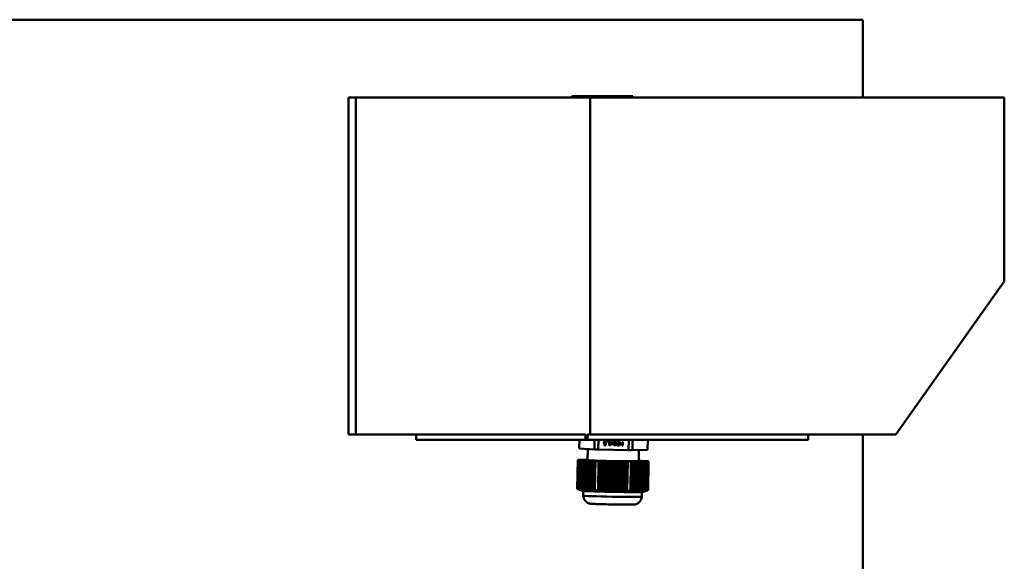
# Model space of a CAD drawing. Header units: millimetres. Extents: x 574 to 1526, y 351 to 1134.
# Tile 4 of 4: x 1141 to 1526, y 922 to 1134. Entities that reach past the tile are written whole.
import ezdxf

# ---------------------------------------------------------------- set-up
doc = ezdxf.new("R2010")
doc.units = ezdxf.units.MM
doc.header["$LTSCALE"] = 5
doc.layers.add('Widoczne (ISO)', color=7, linetype='Continuous', lineweight=50)

msp = doc.modelspace()

# ---------------------------------------------------------------- linework, layer by layer
at = {"layer": 'Widoczne (ISO)'}
for p, q in [((872.99, 1134.25), (1174.17, 1134.25)), ((1232.15, 1134.25), (1174.17, 1134.25)), ((1232.15, 1134.25), (1447.14, 1134.25)), ((1471.15, 1134.25), (1447.14, 1134.25)), ((1471.15, 1134.25), (1471.15, 1103.75)), ((1269.82, 1103.75), (1269.82, 971.75)), ((1272.68, 1103.75), (1269.82, 1103.75)), ((1272.68, 1103.75), (1272.68, 971.75)), ((1272.68, 1103.75), (1364.4, 1103.75)), ((1357.17, 1104.25), (1357.23, 1104.25)), ((1357.17, 1104.25), (1357.17, 1103.75)), ((1357.23, 1104.25), (1362.67, 1104.25)), ((1362.67, 1104.25), (1362.95, 1104.25)), ((1362.95, 1104.25), (1377.48, 1104.25)), ((1364.4, 1103.75), (1364.4, 971.75)), ((1526.49, 1103.75), (1364.4, 1103.75)), ((1377.48, 1104.25), (1380.71, 1104.25)), ((1377.48, 1104.25), (1377.48, 1103.75)), ((1380.71, 1104.25), (1381.05, 1104.25)), ((1381.05, 1104.25), (1381.05, 1103.75)), ((1526.49, 1101.95), (1526.49, 1103.75)), ((1526.49, 1101.95), (1526.49, 1031.75)), ((1526.49, 1031.75), (1484.07, 971.75)), ((1269.82, 971.75), (1272.68, 971.75)), ((1272.68, 971.75), (1362.58, 971.75)), ((1296.33, 969.74), (1296.33, 971.75)), ((1362.58, 971.75), (1362.58, 969.74)), ((1363.4, 969.74), (1363.4, 971.75)), ((1363.4, 971.75), (1364.4, 971.75)), ((1484.07, 971.75), (1364.4, 971.75)), ((1449.78, 969.74), (1449.78, 971.75)), ((1471.15, 971.75), (1471.15, 375.75)), ((1296.33, 969.74), (1362.58, 969.74)), ((1360.13, 966.3), (1360.19, 969.74)), ((1360.19, 969.74), (1360.13, 966.33)), ((1362.58, 969.74), (1363.4, 969.74)), ((1363.4, 969.74), (1449.78, 969.74)), ((1366.12, 969.74), (1366.05, 966)), ((1367.55, 965.95), (1367.62, 969.74)), ((1369.7, 967.76), (1370.33, 967.75)), ((1369.7, 967.59), (1369.7, 967.76)), ((1370.52, 967.57), (1369.7, 967.59)), ((1370.52, 967.57), (1369.7, 967.59)), ((1369.91, 968.6), (1369.91, 968.6)), ((1369.99, 968.85), (1369.99, 968.85)), ((1370.33, 967.75), (1370.34, 968.15)), ((1370.34, 968.15), (1370.34, 968.15)), ((1370.43, 968.89), (1370.43, 968.89)), ((1370.54, 968.34), (1370.52, 967.57)), ((1370.54, 968.34), (1370.52, 967.57)), ((1370.52, 967.57), (1370.52, 967.57)), ((1370.61, 968.81), (1370.59, 968.81)), ((1370.59, 968.8), (1370.59, 968.81)), ((1370.61, 968.8), (1370.59, 968.8)), ((1370.61, 969.02), (1370.61, 968.81)), ((1370.61, 969.02), (1370.61, 968.8)), ((1370.61, 968.8), (1370.61, 968.81)), ((1370.85, 968.78), (1371.15, 969.43)), ((1371.1, 968.78), (1370.85, 968.78)), ((1371.1, 968.77), (1370.85, 968.78)), ((1371.29, 969.43), (1371.1, 968.78)), ((1371.29, 969.43), (1371.1, 968.77)), ((1371.1, 968.77), (1371.1, 968.78)), ((1371.15, 969.43), (1371.29, 969.43)), ((1371.52, 968.9), (1371.53, 969.05)), ((1371.79, 968.9), (1371.52, 968.9)), ((1371.79, 968.89), (1371.52, 968.9)), ((1371.53, 969.05), (1372.26, 969.04)), ((1371.77, 967.54), (1371.79, 968.89)), ((1371.92, 967.54), (1371.77, 967.55)), ((1371.92, 967.54), (1371.77, 967.54)), ((1371.79, 968.89), (1371.79, 968.9)), ((1371.92, 967.54), (1371.92, 967.54)), ((1371.98, 968.89), (1371.96, 967.89)), ((1371.98, 968.89), (1371.96, 967.89)), ((1371.96, 967.89), (1372.24, 967.88)), ((1371.96, 967.89), (1371.96, 967.89)), ((1372.26, 968.89), (1371.98, 968.89)), ((1371.98, 968.89), (1371.98, 968.89)), ((1372.26, 968.89), (1371.98, 968.89)), ((1372.24, 967.88), (1372.23, 967.75)), ((1372.24, 967.88), (1372.23, 967.74)), ((1372.23, 967.74), (1372.23, 967.75)), ((1372.26, 969.04), (1372.26, 968.89)), ((1372.26, 969.04), (1372.26, 968.89)), ((1372.26, 968.89), (1372.26, 968.89)), ((1372.47, 967.91), (1372.87, 968.46)), ((1372.69, 967.91), (1372.47, 967.91)), ((1372.69, 967.91), (1372.48, 967.91)), ((1372.87, 968.46), (1372.5, 969.03)), ((1372.5, 969.03), (1372.73, 969.03)), ((1372.87, 968.46), (1372.5, 969.03)), ((1372.98, 968.32), (1372.69, 967.91)), ((1372.98, 968.32), (1372.69, 967.91)), ((1372.69, 967.91), (1372.69, 967.91)), ((1372.73, 969.03), (1372.99, 968.6)), ((1372.87, 968.46), (1372.87, 968.46)), ((1373.24, 967.9), (1372.98, 968.32)), ((1372.98, 968.32), (1372.98, 968.32)), ((1373.24, 967.9), (1372.98, 968.32)), ((1372.99, 968.6), (1373.28, 969.02)), ((1373.5, 969.02), (1373.1, 968.47)), ((1373.5, 969.02), (1373.1, 968.47)), ((1373.1, 968.47), (1373.47, 967.89)), ((1373.1, 968.47), (1373.1, 968.47)), ((1373.47, 967.89), (1373.24, 967.9)), ((1373.24, 967.9), (1373.24, 967.9)), ((1373.47, 967.89), (1373.24, 967.9)), ((1373.28, 969.02), (1373.5, 969.02)), ((1373.78, 968.24), (1373.78, 968.24)), ((1374.33, 968.28), (1374.33, 968.28)), ((1374.72, 968.99), (1375.65, 968.98)), ((1374.72, 968.82), (1374.72, 968.99)), ((1375.46, 968.81), (1374.72, 968.82)), ((1375.46, 968.81), (1374.72, 968.82)), ((1374.97, 967.88), (1374.97, 967.88)), ((1375.46, 968.81), (1375.46, 968.81)), ((1375.58, 967.75), (1375.59, 967.75)), ((1375.59, 967.75), (1375.59, 967.54)), ((1375.59, 967.75), (1375.59, 967.54)), ((1375.59, 967.54), (1375.59, 967.54)), ((1375.65, 968.98), (1375.64, 968.77)), ((1375.65, 968.98), (1375.64, 968.76)), ((1375.64, 968.76), (1375.64, 968.77)), ((1375.88, 967.47), (1375.91, 968.97)), ((1376.16, 967.47), (1375.88, 967.47)), ((1376.16, 967.47), (1375.88, 967.47)), ((1375.91, 968.97), (1376.11, 968.97)), ((1376.11, 968.97), (1376.08, 967.68)), ((1376.11, 968.97), (1376.08, 967.68)), ((1376.08, 967.68), (1376.49, 968.55)), ((1376.08, 967.68), (1376.08, 967.68)), ((1376.54, 968.3), (1376.16, 967.47)), ((1376.54, 968.29), (1376.16, 967.47)), ((1376.16, 967.47), (1376.16, 967.47)), ((1376.49, 968.55), (1376.61, 968.54)), ((1376.9, 967.45), (1376.54, 968.3)), ((1376.54, 968.29), (1376.54, 968.3)), ((1376.9, 967.45), (1376.54, 968.29)), ((1376.61, 968.54), (1376.99, 967.66)), ((1377.17, 967.45), (1376.9, 967.45)), ((1376.9, 967.45), (1376.9, 967.45)), ((1377.17, 967.45), (1376.9, 967.45)), ((1376.99, 967.66), (1377.01, 968.95)), ((1377.01, 968.95), (1377.2, 968.95)), ((1377.2, 968.95), (1377.17, 967.45)), ((1377.2, 968.95), (1377.17, 967.45)), ((1377.17, 967.45), (1377.17, 967.45)), ((1379.48, 969.74), (1379.41, 965.73)), ((1380.91, 965.72), (1380.98, 969.74)), ((1386.91, 969.74), (1386.83, 965.8)), ((1360.13, 966.33), (1360.13, 966.3)), ((1360.13, 966.3), (1366.05, 966)), ((1363.48, 966.13), (1363.4, 961.76)), ((1366.05, 966), (1367.55, 965.95)), ((1367.55, 965.95), (1379.41, 965.73)), ((1379.41, 965.73), (1380.91, 965.72)), ((1380.91, 965.72), (1386.83, 965.8)), ((1383.48, 965.76), (1383.39, 961.38)), ((1359.54, 961.83), (1359.33, 950.51)), ((1360.16, 961.84), (1359.54, 961.83)), ((1359.54, 961.83), (1360.16, 961.8)), ((1359.94, 950.27), (1360.16, 961.8)), ((1360.75, 961.82), (1360.16, 961.84)), ((1360.16, 961.8), (1360.75, 961.78)), ((1360.45, 961.78), (1360.24, 950.16)), ((1360.45, 961.78), (1360.76, 961.77)), ((1360.75, 961.78), (1360.45, 961.78)), ((1360.46, 961.84), (1360.75, 961.82)), ((1360.46, 961.83), (1360.46, 961.84)), ((1360.76, 961.84), (1360.46, 961.84)), ((1360.54, 950.07), (1360.76, 961.77)), ((1361.35, 961.83), (1360.76, 961.84)), ((1360.76, 961.77), (1361.35, 961.75)), ((1361.05, 961.75), (1360.84, 949.98)), ((1361.05, 961.75), (1361.36, 961.73)), ((1361.35, 961.75), (1361.05, 961.75)), ((1361.06, 961.85), (1361.35, 961.83)), ((1361.06, 961.84), (1361.06, 961.85)), ((1361.36, 961.85), (1361.06, 961.85)), ((1361.14, 949.9), (1361.36, 961.73)), ((1361.95, 961.84), (1361.36, 961.85)), ((1361.36, 961.73), (1361.95, 961.72)), ((1361.65, 961.72), (1361.43, 949.83)), ((1361.65, 961.72), (1361.96, 961.7)), ((1361.95, 961.72), (1361.65, 961.72)), ((1361.66, 961.86), (1361.95, 961.84)), ((1361.66, 961.85), (1361.66, 961.86)), ((1361.96, 961.86), (1361.66, 961.86)), ((1361.73, 949.77), (1361.96, 961.7)), ((1362.55, 961.85), (1361.96, 961.86)), ((1361.96, 961.7), (1362.55, 961.69)), ((1362.25, 961.69), (1362.03, 949.73)), ((1362.25, 961.69), (1362.56, 961.67)), ((1362.55, 961.69), (1362.25, 961.69)), ((1362.56, 961.87), (1362.26, 961.86)), ((1362.26, 961.86), (1362.55, 961.85)), ((1362.26, 961.85), (1362.26, 961.86)), ((1362.33, 949.69), (1362.56, 961.67)), ((1363.15, 961.86), (1362.56, 961.87)), ((1362.56, 961.67), (1363.15, 961.66)), ((1362.85, 961.66), (1362.63, 949.66)), ((1362.85, 961.86), (1362.86, 961.87)), ((1362.85, 961.66), (1363.16, 961.64)), ((1363.15, 961.66), (1362.85, 961.66)), ((1363.16, 961.88), (1362.86, 961.87)), ((1362.86, 961.87), (1363.15, 961.86)), ((1362.93, 949.65), (1363.16, 961.64)), ((1363.4, 961.87), (1363.16, 961.88)), ((1363.16, 961.64), (1363.75, 961.63)), ((1363.45, 961.63), (1363.23, 949.64)), ((1363.45, 961.63), (1363.76, 961.61)), ((1363.75, 961.63), (1363.45, 961.63)), ((1363.53, 949.65), (1363.76, 961.61)), ((1363.76, 961.61), (1364.35, 961.6)), ((1364.05, 961.6), (1363.83, 949.67)), ((1364.05, 961.6), (1364.36, 961.58)), ((1364.35, 961.6), (1364.05, 961.6)), ((1364.13, 949.7), (1364.36, 961.58)), ((1364.36, 961.58), (1364.95, 961.57)), ((1364.65, 961.57), (1364.43, 949.73)), ((1364.65, 961.57), (1364.96, 961.55)), ((1364.95, 961.57), (1364.65, 961.57)), ((1364.74, 949.78), (1364.96, 961.55)), ((1364.96, 961.55), (1365.55, 961.54)), ((1365.25, 961.54), (1365.04, 949.84)), ((1365.25, 961.54), (1365.55, 961.52)), ((1365.55, 961.54), (1365.25, 961.54)), ((1365.34, 949.9), (1365.55, 961.52)), ((1365.55, 961.52), (1366.15, 961.51)), ((1365.85, 961.51), (1365.64, 949.98)), ((1365.85, 961.51), (1366.47, 961.47)), ((1366.15, 961.51), (1365.85, 961.51)), ((1366.47, 961.47), (1366.26, 950.15)), ((1366.47, 961.47), (1367.7, 961.45)), ((1367.48, 949.92), (1367.7, 961.45)), ((1367.7, 961.45), (1368, 961.46)), ((1368, 961.46), (1367.78, 949.71)), ((1368, 961.46), (1368.29, 961.44)), ((1368.29, 961.44), (1368.08, 949.82)), ((1368.29, 961.44), (1368.9, 961.43)), ((1368.68, 949.73), (1368.9, 961.43)), ((1368.9, 961.43), (1369.2, 961.43)), ((1369.2, 961.43), (1368.97, 949.52)), ((1369.2, 961.43), (1369.49, 961.42)), ((1369.49, 961.42), (1369.27, 949.65)), ((1369.49, 961.42), (1370.1, 961.41)), ((1369.88, 949.57), (1370.1, 961.41)), ((1370.1, 961.41), (1370.4, 961.41)), ((1370.4, 961.41), (1370.17, 949.42)), ((1370.4, 961.41), (1370.69, 961.4)), ((1370.69, 961.4), (1370.47, 949.51)), ((1370.69, 961.4), (1371.3, 961.38)), ((1371.07, 949.46), (1371.3, 961.38)), ((1371.3, 961.38), (1371.6, 961.39)), ((1371.6, 961.39), (1371.37, 949.39)), ((1371.6, 961.39), (1371.89, 961.37)), ((1371.89, 961.37), (1371.67, 949.41)), ((1371.89, 961.37), (1372.5, 961.36)), ((1372.27, 949.38), (1372.5, 961.36)), ((1372.5, 961.36), (1372.8, 961.37)), ((1372.8, 961.37), (1372.57, 949.37)), ((1372.8, 961.37), (1373.09, 961.35)), ((1373.09, 961.35), (1372.87, 949.36)), ((1373.09, 961.35), (1373.7, 961.34)), ((1373.47, 949.35), (1373.7, 961.34)), ((1373.7, 961.34), (1373.99, 961.34)), ((1373.99, 961.34), (1373.77, 949.35)), ((1373.99, 961.34), (1374.29, 961.33)), ((1374.29, 961.33), (1374.07, 949.35)), ((1374.29, 961.33), (1374.9, 961.32)), ((1374.67, 949.36), (1374.9, 961.32)), ((1374.9, 961.32), (1375.19, 961.32)), ((1375.19, 961.32), (1374.97, 949.33)), ((1375.19, 961.32), (1375.49, 961.31)), ((1375.49, 961.31), (1375.27, 949.38)), ((1375.49, 961.31), (1376.1, 961.3)), ((1375.87, 949.41), (1376.1, 961.3)), ((1376.1, 961.3), (1376.39, 961.3)), ((1376.39, 961.3), (1376.17, 949.3)), ((1376.39, 961.3), (1376.69, 961.28)), ((1376.69, 961.28), (1376.47, 949.45)), ((1376.69, 961.28), (1377.3, 961.27)), ((1377.08, 949.5), (1377.3, 961.27)), ((1377.3, 961.27), (1377.59, 961.28)), ((1377.59, 961.28), (1377.37, 949.36)), ((1377.59, 961.28), (1377.89, 961.26)), ((1377.89, 961.26), (1377.67, 949.56)), ((1377.89, 961.26), (1378.5, 961.25)), ((1378.28, 949.63), (1378.5, 961.25)), ((1378.5, 961.25), (1378.79, 961.26)), ((1378.79, 961.26), (1378.58, 949.51)), ((1378.79, 961.26), (1379.09, 961.24)), ((1379.09, 961.24), (1378.88, 949.71)), ((1379.09, 961.24), (1380.32, 961.22)), ((1380.32, 961.22), (1380.11, 949.9)), ((1380.32, 961.22), (1380.94, 961.23)), ((1380.64, 961.24), (1381.24, 961.23)), ((1380.94, 961.23), (1380.64, 961.24)), ((1380.72, 949.7), (1380.94, 961.23)), ((1381.24, 961.23), (1381.02, 949.61)), ((1381.24, 961.25), (1381.84, 961.24)), ((1381.54, 961.23), (1381.24, 961.25)), ((1381.24, 961.23), (1381.54, 961.23)), ((1381.32, 949.53), (1381.54, 961.23)), ((1381.84, 961.24), (1381.62, 949.47)), ((1381.84, 961.26), (1382.44, 961.25)), ((1382.14, 961.24), (1381.84, 961.26)), ((1381.84, 961.24), (1382.14, 961.24)), ((1381.92, 949.41), (1382.14, 961.24)), ((1382.44, 961.25), (1382.21, 949.36)), ((1382.44, 961.27), (1383.04, 961.25)), ((1382.74, 961.25), (1382.44, 961.27)), ((1382.44, 961.25), (1382.74, 961.25)), ((1382.51, 949.32), (1382.74, 961.25)), ((1383.04, 961.25), (1382.81, 949.29)), ((1383.04, 961.27), (1383.64, 961.26)), ((1383.34, 961.26), (1383.04, 961.27)), ((1383.04, 961.25), (1383.34, 961.26)), ((1383.11, 949.27), (1383.34, 961.26)), ((1383.64, 961.5), (1383.4, 961.5)), ((1383.64, 961.26), (1383.41, 949.27)), ((1383.94, 961.48), (1383.64, 961.5)), ((1383.64, 961.48), (1383.94, 961.48)), ((1384.24, 961.46), (1383.64, 961.48)), ((1383.64, 961.28), (1384.24, 961.27)), ((1383.94, 961.27), (1383.64, 961.28)), ((1383.64, 961.26), (1383.94, 961.27)), ((1383.71, 949.27), (1383.94, 961.27)), ((1383.94, 961.48), (1383.94, 961.47)), ((1384.24, 961.27), (1384.01, 949.29)), ((1384.54, 961.45), (1384.24, 961.46)), ((1384.24, 961.45), (1384.54, 961.45)), ((1384.84, 961.43), (1384.24, 961.45)), ((1384.24, 961.29), (1384.84, 961.28)), ((1384.54, 961.27), (1384.24, 961.29)), ((1384.24, 961.27), (1384.54, 961.27)), ((1384.31, 949.31), (1384.54, 961.27)), ((1384.54, 961.45), (1384.54, 961.44)), ((1384.84, 961.28), (1384.61, 949.35)), ((1385.14, 961.42), (1384.84, 961.43)), ((1384.84, 961.41), (1385.14, 961.42)), ((1385.44, 961.4), (1384.84, 961.41)), ((1384.84, 961.3), (1385.44, 961.29)), ((1385.14, 961.28), (1384.84, 961.3)), ((1384.84, 961.28), (1385.14, 961.28)), ((1384.92, 949.4), (1385.14, 961.28)), ((1385.14, 961.42), (1385.14, 961.41)), ((1385.44, 961.29), (1385.21, 949.45)), ((1385.74, 961.39), (1385.44, 961.4)), ((1385.44, 961.38), (1385.74, 961.39)), ((1386.04, 961.37), (1385.44, 961.38)), ((1385.44, 961.31), (1386.04, 961.29)), ((1385.74, 961.29), (1385.44, 961.31)), ((1385.44, 961.29), (1385.74, 961.29)), ((1385.52, 949.52), (1385.74, 961.29)), ((1385.74, 961.39), (1385.74, 961.38)), ((1386.04, 961.29), (1385.82, 949.6)), ((1386.34, 961.36), (1386.04, 961.37)), ((1386.04, 961.35), (1386.34, 961.36)), ((1386.64, 961.34), (1386.04, 961.35)), ((1386.04, 961.31), (1386.64, 961.3)), ((1386.34, 961.3), (1386.04, 961.31)), ((1386.04, 961.29), (1386.34, 961.3)), ((1386.12, 949.68), (1386.34, 961.3)), ((1386.34, 961.36), (1386.34, 961.35)), ((1386.64, 961.3), (1386.42, 949.77)), ((1387.25, 961.31), (1386.64, 961.34)), ((1386.64, 961.3), (1387.25, 961.31)), ((1387.25, 961.31), (1387.04, 949.99)), ((1361.19, 949.78), (1359.72, 950.35)), ((1361.63, 949.73), (1361.59, 949.73)), ((1361.67, 949.72), (1361.64, 947.88)), ((1362.08, 949.7), (1361.93, 949.7)), ((1362.33, 949.69), (1362.37, 949.68)), ((1362.63, 949.67), (1362.37, 949.68)), ((1362.63, 949.66), (1362.63, 949.66)), ((1362.93, 949.65), (1362.94, 949.65)), ((1363.24, 949.64), (1362.94, 949.65)), ((1363.25, 949.63), (1363.23, 949.64)), ((1363.92, 949.61), (1363.65, 949.61)), ((1364.66, 949.58), (1364.55, 949.58)), ((1370.17, 949.42), (1370.1, 949.41)), ((1370.26, 949.41), (1370.17, 949.42)), ((1371.37, 949.39), (1371.17, 949.39)), ((1371.61, 949.38), (1371.37, 949.39)), ((1372.27, 949.38), (1372.29, 949.37)), ((1372.57, 949.37), (1372.29, 949.37)), ((1372.87, 949.36), (1372.57, 949.37)), ((1372.57, 949.37), (1372.57, 949.37)), ((1372.57, 949.37), (1372.57, 949.37)), ((1372.87, 949.36), (1372.87, 949.36)), ((1373.47, 949.35), (1373.48, 949.34)), ((1373.77, 949.35), (1373.48, 949.34)), ((1374.05, 949.33), (1373.77, 949.35)), ((1373.77, 949.35), (1373.77, 949.35)), ((1373.77, 949.35), (1373.77, 949.35)), ((1374.05, 949.33), (1374.07, 949.35)), ((1374.97, 949.33), (1374.73, 949.32)), ((1375.17, 949.32), (1374.97, 949.33)), ((1376.17, 949.3), (1376.08, 949.3)), ((1376.24, 949.3), (1376.17, 949.3)), ((1381.8, 949.26), (1381.69, 949.26)), ((1382.69, 949.26), (1382.43, 949.27)), ((1383.11, 949.27), (1383.09, 949.26)), ((1383.41, 949.27), (1383.11, 949.27)), ((1383.41, 949.27), (1383.41, 949.27)), ((1383.97, 949.28), (1383.71, 949.28)), ((1383.71, 949.27), (1383.71, 949.27)), ((1383.97, 949.28), (1384.01, 949.29)), ((1384.42, 949.29), (1384.27, 949.29)), ((1384.67, 949.3), (1384.64, 947.45)), ((1384.75, 949.3), (1384.71, 949.3)), ((1385.15, 949.34), (1386.64, 949.85))]:
    msp.add_line(p, q, dxfattribs=at)
for centre, major_axis, ratio, start_param, end_param in [((1373.4, 961.57), (-10, 0.19), 0.0186, 0, 3.141593), ((1373.17, 949.57), (-12, 0.22), 0.0186, 0.051135, 0.265312), ((1372.97, 1025.68), (-2.3, -78.37), 0.499694, 6.043209, 6.048659), ((1373.17, 949.57), (-12, 0.22), 0.0186, 0.27906, 0.356296), ((1363.41, 983.18), (-0.26, -33.54), 0.500132, 6.216513, 6.234517), ((1373.17, 949.57), (-12, 0.22), 0.0186, 0.393438, 0.450481), ((1373.17, 949.57), (-12, 0.22), 0.0186, 0.498522, 0.523852), ((1363.4, 982.62), (-0.26, -32.98), 0.500132, 6.252555, 6.261704), ((1363.4, 982.62), (-0.26, -32.98), 0.500132, 6.261705, 6.270853), ((1373.17, 949.57), (-12, 0.22), 0.0186, 0.523852, 0.549181), ((1363.4, 983.18), (-0.26, -33.54), 0.500132, 0.005706, 0.02371), ((1373.17, 949.57), (-12, 0.22), 0.0186, 0.597222, 0.654266), ((1373.17, 949.57), (-12, 0.22), 0.0186, 0.691407, 0.768643), ((1385.8, 1025.03), (78.4, -0.39), 0.999827, 4.437343, 4.442793), ((1373.17, 949.57), (-12, 0.22), 0.0186, 0.782392, 1.312509), ((1361.75, 1025.73), (-0.62, -78.4), 0.500132, 0.23452, 0.23997), ((1373.17, 949.57), (-12, 0.22), 0.0186, 1.326258, 1.403494), ((1373.17, 949.57), (-12, 0.22), 0.0186, 1.440635, 1.497679), ((1373.81, 982.88), (33.54, -0.17), 0.999827, 4.653603, 4.671607), ((1373.17, 949.57), (11.5, -0.21), 0.018603, 4.660395, 4.660496), ((1373.17, 949.57), (-12, 0.22), 0.0186, 1.545719, 1.571049), ((1373.79, 982.32), (32.98, -0.17), 0.999827, 4.689645, 4.698794), ((1373.79, 982.32), (32.98, -0.17), 0.999827, 4.698795, 4.707943), ((1373.17, 949.57), (-12, 0.22), 0.0186, 1.571049, 1.596379), ((1373.17, 949.57), (11.5, -0.21), 0.018599, 4.764787, 4.764889), ((1373.17, 949.57), (-12, 0.22), 0.0186, 1.64442, 1.701463), ((1373.78, 982.88), (33.54, -0.17), 0.999827, 4.725981, 4.743986), ((1373.17, 949.57), (-12, 0.22), 0.0186, 1.738605, 1.815841), ((1387.42, 1025.26), (-2.3, -78.37), 0.499694, 6.043209, 6.048659), ((1373.17, 949.57), (-12, 0.22), 0.0186, 1.829589, 2.359707), ((1363.36, 1025.44), (78.4, -0.39), 0.999827, 4.954795, 4.960246), ((1373.17, 949.57), (-12, 0.22), 0.0186, 2.373455, 2.450691), ((1373.17, 949.57), (-12, 0.22), 0.0186, 2.487833, 2.544876), ((1384.19, 982.79), (-0.98, -33.52), 0.499694, 6.259469, 6.277473), ((1373.17, 949.57), (-12, 0.22), 0.0186, 2.592917, 2.618247), ((1384.18, 982.24), (-0.97, -32.97), 0.499694, 0.012326, 0.021474), ((1384.18, 982.24), (-0.97, -32.97), 0.499694, 0.021475, 0.030624), ((1373.17, 949.57), (-12, 0.22), 0.0186, 2.618247, 2.643577), ((1373.17, 949.57), (-12, 0.22), 0.0186, 2.691617, 2.748661), ((1384.18, 982.79), (-0.98, -33.52), 0.499694, 0.048662, 0.066666), ((1373.17, 949.57), (12, -0.22), 0.0186, 5.927395, 6.004631), ((1376.2, 1025.62), (-0.62, -78.4), 0.500132, 0.23452, 0.23997), ((1373.17, 949.57), (12, -0.22), 0.0186, 6.01838, 6.232051), ((1373.14, 947.67), (11.5, -0.21), 0.0186, 3.141593, 6.283185)]:
    msp.add_ellipse(centre, major_axis=major_axis, ratio=ratio, start_param=start_param, end_param=end_param, dxfattribs=at)
for points in [[(1369.71, 968.61), (1369.71, 968.72), (1369.78, 968.9), (1369.85, 968.97)], [(1369.86, 968.25), (1369.78, 968.3), (1369.71, 968.47), (1369.71, 968.61)], [(1369.86, 968.25), (1369.78, 968.3), (1369.71, 968.47), (1369.71, 968.61)], [(1369.85, 968.97), (1369.91, 969.04), (1370.1, 969.11), (1370.22, 969.11)], [(1370.2, 968.15), (1370.09, 968.15), (1369.93, 968.19), (1369.86, 968.25)], [(1370.2, 968.15), (1370.09, 968.15), (1369.93, 968.19), (1369.86, 968.25)], [(1369.99, 968.85), (1369.96, 968.81), (1369.91, 968.69), (1369.91, 968.61)], [(1369.99, 968.85), (1369.96, 968.8), (1369.91, 968.69), (1369.91, 968.61)], [(1369.91, 968.61), (1369.91, 968.61), (1369.91, 968.6), (1369.91, 968.6)], [(1369.91, 968.61), (1369.91, 968.52), (1369.95, 968.42), (1369.99, 968.39)], [(1370.21, 968.94), (1370.15, 968.94), (1370.04, 968.9), (1369.99, 968.85)], [(1370.21, 968.94), (1370.15, 968.94), (1370.04, 968.89), (1369.99, 968.85)], [(1369.99, 968.39), (1370.04, 968.35), (1370.16, 968.31), (1370.24, 968.31)], [(1370.34, 968.15), (1370.3, 968.15), (1370.23, 968.15), (1370.2, 968.15)], [(1370.34, 968.15), (1370.3, 968.15), (1370.23, 968.14), (1370.2, 968.15)], [(1370.43, 968.89), (1370.37, 968.91), (1370.27, 968.94), (1370.21, 968.94)], [(1370.43, 968.89), (1370.37, 968.91), (1370.27, 968.93), (1370.21, 968.94)], [(1370.22, 969.11), (1370.33, 969.11), (1370.53, 969.06), (1370.61, 969.02)], [(1370.24, 968.31), (1370.32, 968.31), (1370.49, 968.33), (1370.54, 968.34)], [(1370.59, 968.81), (1370.57, 968.82), (1370.48, 968.87), (1370.43, 968.89)], [(1370.59, 968.8), (1370.57, 968.82), (1370.48, 968.87), (1370.43, 968.89)], [(1372.23, 967.75), (1372.08, 967.75), (1371.93, 967.66), (1371.92, 967.54)], [(1372.23, 967.74), (1372.08, 967.75), (1371.93, 967.66), (1371.92, 967.54)], [(1374.04, 967.48), (1373.79, 967.48), (1373.57, 967.87), (1373.58, 968.26)], [(1374.04, 967.48), (1373.8, 967.48), (1373.57, 967.87), (1373.58, 968.25)], [(1373.58, 968.26), (1373.58, 968.67), (1373.82, 969.04), (1374.07, 969.04)], [(1373.84, 968.72), (1373.81, 968.64), (1373.78, 968.42), (1373.78, 968.26)], [(1373.84, 968.72), (1373.81, 968.65), (1373.78, 968.42), (1373.78, 968.26)], [(1373.78, 968.26), (1373.78, 968.11), (1373.8, 967.88), (1373.83, 967.8)], [(1373.78, 968.26), (1373.78, 968.26), (1373.78, 968.25), (1373.78, 968.24)], [(1373.83, 967.8), (1373.85, 967.72), (1373.96, 967.64), (1374.04, 967.64)], [(1374.07, 968.87), (1373.98, 968.87), (1373.87, 968.8), (1373.84, 968.72)], [(1374.07, 968.87), (1373.98, 968.87), (1373.87, 968.8), (1373.84, 968.72)], [(1374.53, 968.25), (1374.53, 967.84), (1374.29, 967.47), (1374.04, 967.48)], [(1374.53, 968.25), (1374.53, 967.84), (1374.29, 967.47), (1374.04, 967.48)], [(1374.04, 967.64), (1374.13, 967.64), (1374.24, 967.72), (1374.27, 967.8)], [(1374.07, 969.04), (1374.32, 969.03), (1374.54, 968.64), (1374.53, 968.25)], [(1374.29, 968.7), (1374.26, 968.78), (1374.15, 968.87), (1374.07, 968.87)], [(1374.29, 968.71), (1374.26, 968.78), (1374.15, 968.87), (1374.07, 968.87)], [(1374.27, 967.8), (1374.3, 967.87), (1374.33, 968.1), (1374.33, 968.25)], [(1374.33, 968.28), (1374.33, 968.44), (1374.32, 968.63), (1374.29, 968.71)], [(1374.33, 968.25), (1374.33, 968.41), (1374.32, 968.62), (1374.29, 968.7)], [(1374.53, 968.26), (1374.53, 968.26), (1374.53, 968.25), (1374.53, 968.25)], [(1374.76, 967.87), (1374.77, 967.96), (1374.81, 968.11), (1374.85, 968.17)], [(1375.2, 967.45), (1375, 967.46), (1374.76, 967.68), (1374.76, 967.87)], [(1375.2, 967.45), (1374.99, 967.46), (1374.76, 967.68), (1374.76, 967.87)], [(1374.85, 968.17), (1374.89, 968.24), (1374.99, 968.36), (1375.05, 968.42)], [(1375.28, 968.41), (1375.1, 968.23), (1374.97, 968), (1374.97, 967.88)], [(1375.28, 968.41), (1375.1, 968.22), (1374.97, 968), (1374.97, 967.88)], [(1374.97, 967.88), (1374.97, 967.88), (1374.97, 967.88), (1374.97, 967.88)], [(1374.97, 967.88), (1374.97, 967.82), (1375, 967.72), (1375.04, 967.69)], [(1375.04, 967.69), (1375.07, 967.66), (1375.17, 967.63), (1375.22, 967.63)], [(1375.05, 968.42), (1375.15, 968.53), (1375.39, 968.74), (1375.46, 968.81)], [(1375.59, 967.54), (1375.53, 967.51), (1375.3, 967.45), (1375.2, 967.45)], [(1375.59, 967.54), (1375.53, 967.51), (1375.3, 967.45), (1375.2, 967.45)], [(1375.22, 967.63), (1375.28, 967.63), (1375.39, 967.65), (1375.44, 967.67)], [(1375.64, 968.77), (1375.54, 968.67), (1375.36, 968.5), (1375.28, 968.41)], [(1375.64, 968.76), (1375.54, 968.67), (1375.36, 968.5), (1375.28, 968.41)], [(1375.44, 967.67), (1375.48, 967.69), (1375.56, 967.73), (1375.58, 967.75)]]:
    msp.add_open_spline(points, degree=3, dxfattribs=at)
for points, weights in [([(1359.33, 950.51), (1359.64, 950.38), (1359.94, 950.27)], [1.03059895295, 1.03443691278, 1.03615699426]), ([(1359.94, 950.27), (1360.25, 950.15), (1360.53, 950.04)], [1.11875016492, 1.11299129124, 1.10667789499]), ([(1360.24, 950.16), (1360.39, 950.11), (1360.54, 950.07)], [2.38492444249, 2.39631910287, 2.40645676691]), ([(1360.53, 950.04), (1360.39, 950.1), (1360.24, 950.16)], [2.51583023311, 2.49767251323, 2.47831262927]), ([(1360.54, 950.07), (1360.84, 949.95), (1361.13, 949.84)], [1.00346989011, 1.00262710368, 1.00121647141]), ([(1360.84, 949.98), (1360.99, 949.94), (1361.14, 949.9)], [2.4257172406, 2.43500827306, 2.44291812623]), ([(1361.13, 949.84), (1360.99, 949.91), (1360.84, 949.98)], [2.64257377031, 2.6197340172, 2.5955942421]), ([(1361.14, 949.9), (1361.37, 949.81), (1361.59, 949.73)], [1.00227152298, 1.00131282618, 1]), ([(1361.43, 949.83), (1361.58, 949.8), (1361.73, 949.77)], [2.45746040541, 2.46421278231, 2.469482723]), ([(1361.73, 949.77), (1361.83, 949.74), (1361.93, 949.7)], [1.00107831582, 1.00057122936, 1]), ([(1362.09, 949.69), (1362.06, 949.71), (1362.03, 949.73)], [1, 1.00039185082, 1.00075998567]), ([(1363.53, 949.65), (1363.59, 949.63), (1363.65, 949.61)], [1.00075998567, 1.00039185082, 1]), ([(1363.83, 949.67), (1363.98, 949.68), (1364.13, 949.7)], [2.469482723, 2.46421278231, 2.45746040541]), ([(1363.93, 949.6), (1363.88, 949.64), (1363.83, 949.67)], [1, 1.00057122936, 1.00107831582]), ([(1364.43, 949.73), (1364.58, 949.75), (1364.74, 949.78)], [2.44291812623, 2.43500827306, 2.4257172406]), ([(1364.66, 949.57), (1364.55, 949.65), (1364.43, 949.73)], [1, 1.00131282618, 1.00227152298]), ([(1364.74, 949.78), (1365.04, 949.7), (1365.33, 949.63)], [2.5955942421, 2.6197340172, 2.64257377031]), ([(1365.04, 949.84), (1365.19, 949.87), (1365.34, 949.9)], [2.40645676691, 2.39631910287, 2.38492444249]), ([(1365.33, 949.63), (1365.19, 949.73), (1365.04, 949.84)], [1.00121647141, 1.00262710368, 1.00346989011]), ([(1365.34, 949.9), (1365.64, 949.83), (1365.93, 949.77)], [2.47831262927, 2.49767251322, 2.51583023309]), ([(1365.64, 949.98), (1365.94, 950.06), (1366.26, 950.15)], [1.03615699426, 1.03443691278, 1.03059895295]), ([(1365.93, 949.77), (1365.79, 949.87), (1365.64, 949.98)], [1.106677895, 1.11299129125, 1.11875016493]), ([(1366.26, 950.15), (1366.88, 950.03), (1367.48, 949.92)], [1.03059895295, 1.03443691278, 1.03615699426]), ([(1367.48, 949.92), (1367.63, 949.81), (1367.78, 949.71)], [1.11875016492, 1.11299129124, 1.106677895]), ([(1367.78, 949.71), (1367.93, 949.76), (1368.08, 949.82)], [2.51583023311, 2.49767251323, 2.47831262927]), ([(1368.08, 949.82), (1368.38, 949.77), (1368.68, 949.73)], [2.38492444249, 2.39631910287, 2.40645676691]), ([(1368.68, 949.73), (1368.83, 949.62), (1368.97, 949.52)], [1.00346989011, 1.00262710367, 1.00121647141]), ([(1368.97, 949.52), (1369.12, 949.58), (1369.27, 949.65)], [2.64257377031, 2.6197340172, 2.5955942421]), ([(1369.27, 949.65), (1369.58, 949.61), (1369.88, 949.57)], [2.4257172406, 2.43500827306, 2.44291812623]), ([(1369.88, 949.57), (1369.99, 949.49), (1370.1, 949.41)], [1.00227152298, 1.00131282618, 1]), ([(1370.47, 949.51), (1370.78, 949.48), (1371.07, 949.46)], [2.45746040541, 2.46421278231, 2.469482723]), ([(1371.07, 949.46), (1371.12, 949.42), (1371.17, 949.39)], [1.00107831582, 1.00057122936, 1]), ([(1371.61, 949.38), (1371.64, 949.4), (1371.67, 949.41)], [1, 1.00039185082, 1.00075998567]), ([(1374.67, 949.36), (1374.7, 949.34), (1374.73, 949.32)], [1.00075998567, 1.00039185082, 1]), ([(1375.17, 949.32), (1375.22, 949.35), (1375.27, 949.38)], [1, 1.00057122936, 1.00107831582]), ([(1375.27, 949.38), (1375.57, 949.39), (1375.87, 949.41)], [2.469482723, 2.46421278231, 2.45746040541]), ([(1376.24, 949.3), (1376.35, 949.37), (1376.47, 949.45)], [1, 1.00131282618, 1.00227152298]), ([(1376.47, 949.45), (1376.77, 949.47), (1377.08, 949.5)], [2.44291812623, 2.43500827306, 2.4257172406]), ([(1377.08, 949.5), (1377.23, 949.43), (1377.37, 949.36)], [2.5955942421, 2.6197340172, 2.64257377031]), ([(1377.37, 949.36), (1377.52, 949.46), (1377.67, 949.56)], [1.00121647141, 1.00262710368, 1.00346989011]), ([(1377.67, 949.56), (1377.97, 949.6), (1378.28, 949.63)], [2.40645676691, 2.39631910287, 2.38492444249]), ([(1378.28, 949.63), (1378.43, 949.57), (1378.58, 949.51)], [2.47831262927, 2.49767251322, 2.51583023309]), ([(1378.58, 949.51), (1378.72, 949.61), (1378.88, 949.71)], [1.10667789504, 1.11299129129, 1.11875016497]), ([(1378.88, 949.71), (1379.48, 949.79), (1380.11, 949.9)], [1.03615699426, 1.03443691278, 1.03059895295]), ([(1380.11, 949.9), (1380.42, 949.79), (1380.72, 949.7)], [1.03059895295, 1.03443691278, 1.03615699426]), ([(1380.72, 949.7), (1380.57, 949.59), (1380.42, 949.5)], [1.11875016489, 1.11299129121, 1.10667789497]), ([(1380.42, 949.5), (1380.72, 949.55), (1381.02, 949.61)], [2.51583023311, 2.49767251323, 2.47831262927]), ([(1381.02, 949.61), (1381.17, 949.57), (1381.32, 949.53)], [2.38492444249, 2.39631910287, 2.40645676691]), ([(1381.32, 949.53), (1381.16, 949.43), (1381.02, 949.34)], [1.0034698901, 1.00262710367, 1.0012164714]), ([(1381.02, 949.34), (1381.31, 949.4), (1381.62, 949.47)], [2.64257377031, 2.6197340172, 2.5955942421]), ([(1381.62, 949.47), (1381.77, 949.43), (1381.92, 949.41)], [2.4257172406, 2.43500827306, 2.44291812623]), ([(1381.92, 949.41), (1381.8, 949.33), (1381.68, 949.26)], [1.00227152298, 1.00131282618, 1]), ([(1382.21, 949.36), (1382.37, 949.34), (1382.51, 949.32)], [2.45746040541, 2.46421278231, 2.469482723]), ([(1382.51, 949.32), (1382.47, 949.29), (1382.42, 949.26)], [1.00107831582, 1.00057122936, 1]), ([(1382.69, 949.26), (1382.75, 949.28), (1382.81, 949.29)], [1, 1.00039185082, 1.00075998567]), ([(1384.31, 949.31), (1384.28, 949.3), (1384.25, 949.28)], [1.00075998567, 1.00039185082, 1]), ([(1384.42, 949.29), (1384.51, 949.32), (1384.61, 949.35)], [1, 1.00057122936, 1.00107831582]), ([(1384.61, 949.35), (1384.76, 949.37), (1384.92, 949.4)], [2.469482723, 2.46421278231, 2.45746040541]), ([(1384.75, 949.3), (1384.98, 949.37), (1385.21, 949.45)], [1, 1.00131282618, 1.00227152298]), ([(1385.21, 949.45), (1385.37, 949.48), (1385.52, 949.52)], [2.44291812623, 2.43500827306, 2.4257172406]), ([(1385.22, 949.39), (1385.51, 949.49), (1385.82, 949.6)], [1.00121647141, 1.00262710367, 1.00346989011]), ([(1385.52, 949.52), (1385.36, 949.45), (1385.22, 949.39)], [2.5955942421, 2.6197340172, 2.64257377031]), ([(1385.82, 949.57), (1386.11, 949.67), (1386.42, 949.77)], [1.106677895, 1.11299129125, 1.11875016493]), ([(1386.12, 949.68), (1385.97, 949.62), (1385.82, 949.57)], [2.47831262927, 2.49767251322, 2.51583023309]), ([(1385.82, 949.6), (1385.97, 949.64), (1386.12, 949.68)], [2.40645676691, 2.39631910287, 2.38492444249]), ([(1386.42, 949.77), (1386.72, 949.87), (1387.04, 949.99)], [1.03615699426, 1.03443691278, 1.03059895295])]:
    msp.add_rational_spline(points, weights, degree=2, dxfattribs=at)
for points, knots in [([(1363.55, 944.98), (1363.47, 945.03), (1363.37, 945.09), (1363.15, 945.23), (1363.03, 945.33), (1362.75, 945.57), (1362.6, 945.72), (1362.27, 946.13), (1362.1, 946.39), (1361.8, 947.05), (1361.68, 947.45), (1361.64, 947.88)], [1.53583705, 1.53583705, 1.53583705, 1.53583705, 1.54237587, 1.54237587, 1.5489147, 1.5489147, 1.55545353, 1.55545353, 1.56199236, 1.56199236, 1.56853119, 1.56853119, 1.56853119, 1.56853119]), ([(1382.61, 944.63), (1382.49, 944.56), (1382.4, 944.53), (1382.25, 944.48), (1382.19, 944.47), (1382.08, 944.44), (1382.03, 944.43), (1381.9, 944.41), (1381.84, 944.4), (1381.43, 944.37), (1381.08, 944.36), (1379.97, 944.35), (1379.32, 944.35), (1377.84, 944.35), (1377.02, 944.36), (1375.28, 944.38), (1374.36, 944.39), (1372.51, 944.42), (1371.58, 944.44), (1369.8, 944.49), (1368.95, 944.51), (1367.42, 944.56), (1366.73, 944.58), (1365.58, 944.63), (1365.13, 944.66), (1364.65, 944.69), (1364.53, 944.7), (1364.34, 944.73), (1364.28, 944.74), (1364.14, 944.76), (1364.09, 944.77), (1363.94, 944.81), (1363.86, 944.84), (1363.67, 944.92), (1363.62, 944.95), (1363.55, 944.98)], [4.747348, 4.747348, 4.747348, 4.747348, 4.765371, 4.765371, 4.785913, 4.785913, 4.815038, 4.815038, 4.876144, 4.876144, 5.257346, 5.257346, 5.595235, 5.595235, 5.919468, 5.919468, 6.241379, 6.241379, 6.562769, 6.562769, 6.884447, 6.884447, 7.207715, 7.207715, 7.538305, 7.538305, 7.678664, 7.678664, 7.748843, 7.748843, 7.781537, 7.781537, 7.809978, 7.809978, 7.819022, 7.819022, 7.819022, 7.819022]), ([(1384.64, 947.45), (1384.58, 947.06), (1384.46, 946.69), (1384.16, 946.05), (1383.98, 945.79), (1383.64, 945.37), (1383.47, 945.22), (1383.18, 944.97), (1383.05, 944.88), (1382.82, 944.74), (1382.72, 944.68), (1382.63, 944.63), (1382.62, 944.63), (1382.61, 944.63)], [4.71465412, 4.71465412, 4.71465412, 4.71465412, 4.72069875, 4.72069875, 4.72723757, 4.72723757, 4.7337764, 4.7337764, 4.74031523, 4.74031523, 4.74685406, 4.74685406, 4.74734826, 4.74734826, 4.74734826, 4.74734826])]:
    msp.add_open_spline(points, degree=3, knots=knots, dxfattribs=at)

doc.saveas('drawing.dxf')
